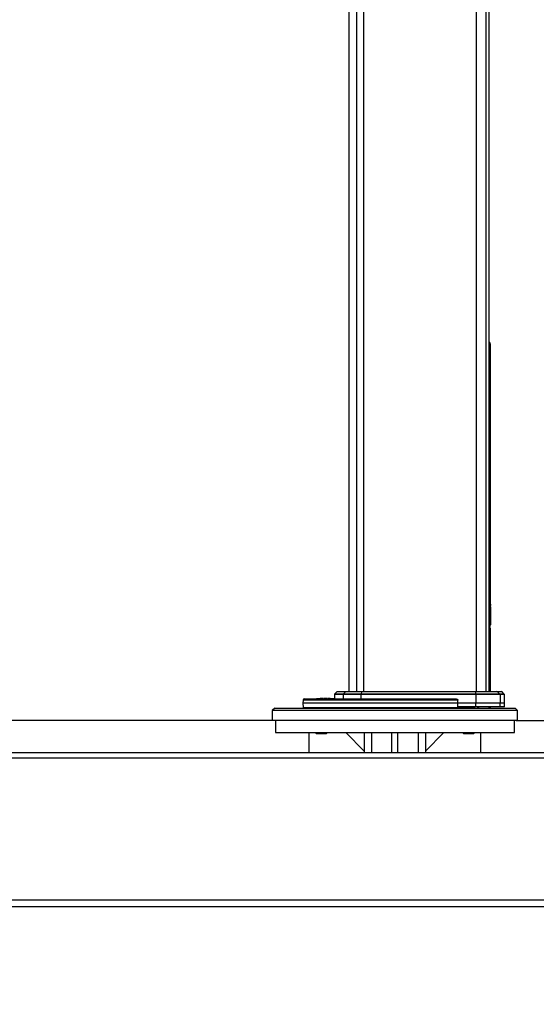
# Model space of a CAD drawing. Header units: millimetres. Extents: x 1684 to 18395, y 701 to 16538.
# Tile 2 of 61: x 2526 to 3369, y 1045 to 2652. Entities that reach past the tile are written whole.
import ezdxf

# ---------------------------------------------------------------- set-up
doc = ezdxf.new("R2010")
doc.units = ezdxf.units.MM
doc.header["$LTSCALE"] = 2
doc.layers.add('COMPONENT_GEOMETRY', color=7, linetype='Continuous')
doc.styles.add('SLDTEXTSTYLE0', font='TXT', dxfattribs={"width": 0.75})
doc.dimstyles.new('SLDDIMSTYLE0', dxfattribs={"dimtxt": 100, "dimasz": 6.604, "dimexe": 0, "dimexo": 0.0625, "dimgap": 25, "dimtad": 0, "dimtih": 1, "dimtoh": 1, "dimdec": 0, "dimrnd": 1e-09, "dimzin": 12, "dimdsep": 46, "dimtxsty": 'SLDTEXTSTYLE0', "dimsah": 1, "dimcen": 0.09, "dimadec": 0, "dimazin": 3, "dimtfac": 1, "dimtdec": 3, "dimtofl": 0, "dimtmove": 0, "dimatfit": 3, "dimfxl": 1, "dimfrac": 2, "dimtolj": 1, "dimtzin": 12, "dimarcsym": 0})
doc.dimstyles.new('SLDDIMSTYLE1', dxfattribs={"dimtxt": 100, "dimasz": 6.604, "dimexe": 0, "dimexo": 0.0625, "dimgap": 25, "dimtad": 0, "dimtih": 1, "dimtoh": 1, "dimdec": 1, "dimrnd": 1e-09, "dimzin": 12, "dimdsep": 46, "dimtxsty": 'SLDTEXTSTYLE0', "dimsah": 1, "dimcen": 0.09, "dimadec": 0, "dimazin": 3, "dimtfac": 1, "dimtdec": 1, "dimtofl": 0, "dimtmove": 0, "dimatfit": 3, "dimfxl": 1, "dimfrac": 2, "dimtolj": 1, "dimtzin": 12, "dimarcsym": 0})

# ---------------------------------------------------------------- blocks, each defined once
blk = doc.blocks.new('_D')
at = {"layer": 'COMPONENT_GEOMETRY', "color": 7}
for p, q in [((3340.9, 1508.3), (4546.3, 1508.3)), ((4539.9, 1508.3), (4539.9, 1441)), ((4410.6, 1420.6), (4380.1, 1420.6)), ((4380.1, 1420.6), (4380.1, 1261.9)), ((4669.2, 1420.6), (4699.7, 1420.6)), ((4699.7, 1420.6), (4699.7, 1261.9)), ((4380.1, 1261.9), (4410.6, 1261.9)), ((4699.7, 1261.9), (4669.2, 1261.9)), ((4539.9, 1045), (4539.9, 1112.3)), ((4163.6, 1045), (4546.3, 1045))]:
    blk.add_line(p, q, dxfattribs=at)
for points in [[(4539.9, 1508.3), (4538.9, 1501.7), (4540.9, 1501.7)], [(4539.9, 1045), (4540.9, 1051.6), (4538.9, 1051.6)]]:
    blk.add_solid(points, dxfattribs=at)
at = {"layer": 'COMPONENT_GEOMETRY', "color": 7, "char_height": 100, "attachment_point": 1, "style": 'SLDTEXTSTYLE0'}
for s, insert in [('9.12', (4410.6, 1390.8)), ('232', (4429.1, 1241.2))]:
    blk.add_mtext(s, dxfattribs=dict(at, insert=insert))
blk = doc.blocks.new('_D_1')
at = {"layer": 'COMPONENT_GEOMETRY', "color": 7}
for p, q in [((3050.9, 7323.7), (1907.7, 7323.7)), ((1914.1, 7323.7), (1914.1, 4580.4)), ((1714, 4560), (1683.6, 4560)), ((1683.6, 4560), (1683.6, 4401.3)), ((2114.2, 4560), (2144.6, 4560)), ((2144.6, 4560), (2144.6, 4401.3)), ((1683.6, 4401.3), (1714, 4401.3)), ((2144.6, 4401.3), (2114.2, 4401.3)), ((1914.1, 1508.3), (1914.1, 4251.7)), ((2940.8, 1508.3), (1907.7, 1508.3))]:
    blk.add_line(p, q, dxfattribs=at)
for points in [[(1914.1, 7323.7), (1913.1, 7317.1), (1915.1, 7317.1)], [(1914.1, 1508.3), (1915.1, 1514.9), (1913.1, 1514.9)]]:
    blk.add_solid(points, dxfattribs=at)
at = {"layer": 'COMPONENT_GEOMETRY', "color": 7, "char_height": 100, "attachment_point": 1, "style": 'SLDTEXTSTYLE0'}
for s, insert in [('9\'6.48"', (1714, 4530.2)), ('2908', (1766.3, 4380.6))]:
    blk.add_mtext(s, dxfattribs=dict(at, insert=insert))
blk = doc.blocks.new('_D_2')
at = {"layer": 'COMPONENT_GEOMETRY', "color": 7}
for p, q in [((7817.2, 5970.3), (7817.2, 3903.6)), ((7617.1, 3883.3), (7586.6, 3883.3)), ((7586.6, 3883.3), (7586.6, 3724.6)), ((8017.2, 3883.3), (8047.7, 3883.3)), ((8047.7, 3883.3), (8047.7, 3724.6)), ((7586.6, 3724.6), (7617.1, 3724.6)), ((8047.7, 3724.6), (8017.2, 3724.6)), ((7817.2, 1508.3), (7817.2, 3574.9)), ((3335.9, 1508.3), (7823.5, 1508.3))]:
    blk.add_line(p, q, dxfattribs=at)
for points in [[(7817.2, 5970.3), (7816.2, 5963.7), (7818.2, 5963.7)], [(7817.2, 1508.3), (7818.2, 1514.9), (7816.2, 1514.9)]]:
    blk.add_solid(points, dxfattribs=at)
at = {"layer": 'COMPONENT_GEOMETRY', "color": 7, "char_height": 100, "attachment_point": 1, "style": 'SLDTEXTSTYLE0'}
for s, insert in [('7\'3.83"', (7617.1, 3853.5)), ('2231', (7669.4, 3703.8))]:
    blk.add_mtext(s, dxfattribs=dict(at, insert=insert))
blk = doc.blocks.new('_D_3')
at = {"layer": 'COMPONENT_GEOMETRY', "color": 7}
for p, q in [((2935.8, 1508.3), (1979.7, 1508.3)), ((1986.1, 1508.3), (1986.1, 1489.5)), ((1856.8, 1469.2), (1826.3, 1469.2)), ((1826.3, 1469.2), (1826.3, 1310.4)), ((2115.4, 1469.2), (2145.9, 1469.2)), ((2145.9, 1469.2), (2145.9, 1310.4)), ((1826.3, 1310.4), (1856.8, 1310.4)), ((2145.9, 1310.4), (2115.4, 1310.4)), ((1986.1, 1142), (1986.1, 1160.8)), ((2201.4, 1142), (1979.7, 1142))]:
    blk.add_line(p, q, dxfattribs=at)
for points in [[(1986.1, 1508.3), (1985.1, 1501.7), (1987.1, 1501.7)], [(1986.1, 1142), (1987.1, 1148.6), (1985.1, 1148.6)]]:
    blk.add_solid(points, dxfattribs=at)
at = {"layer": 'COMPONENT_GEOMETRY', "color": 7, "char_height": 100, "attachment_point": 1, "style": 'SLDTEXTSTYLE0'}
for s, insert in [('7.21', (1856.8, 1439.3)), ('183.1', (1819.8, 1289.7))]:
    blk.add_mtext(s, dxfattribs=dict(at, insert=insert))

msp = doc.modelspace()

# ---------------------------------------------------------------- linework, layer by layer
at = {"color": 7, "linetype": 'Continuous', "lineweight": 25}
for p, q in [((3063.37, 7303.27), (3063.37, 1555.27)), ((3292.33, 1555.27), (3292.33, 5775.06)), ((3293.95, 2120.35), (3293.95, 1711.28)), ((3294.37, 1697.01), (3294.37, 2119.93)), ((3293.77, 1698.11), (3293.77, 1695.54)), ((3294.34, 1694.41), (3294.37, 1695.57)), ((3294.37, 1693.6), (3294.37, 1693.71)), ((3294.37, 1680.49), (3294.37, 1693.6)), ((3294.14, 1683.59), (3294.16, 1685.89)), ((3294.3, 1683.45), (3294.14, 1683.59)), ((3294.14, 1682.79), (3294.3, 1683.45)), ((3294.14, 1680.37), (3294.14, 1682.79)), ((3294.14, 1679.38), (3294.31, 1682.5)), ((3294.16, 1676.71), (3294.14, 1679.38)), ((3294.16, 1685.89), (3294.29, 1684.81)), ((3294.32, 1681.74), (3294.16, 1676.71)), ((3294.29, 1684.81), (3294.17, 1686.63)), ((3294.17, 1684.81), (3294.29, 1684.81)), ((3294.17, 1683.45), (3294.3, 1683.45)), ((3294.17, 1682.79), (3294.37, 1682.79)), ((3294.31, 1682.5), (3294.17, 1680.76)), ((3294.17, 1682.5), (3294.31, 1682.5)), ((3294.18, 1675.77), (3294.32, 1681.74)), ((3294.22, 1673.09), (3294.18, 1675.77)), ((3294.24, 1683.39), (3294.37, 1683.39)), ((3294.3, 1669.91), (3294.24, 1672.17)), ((3294.37, 1679.87), (3294.37, 1677.36)), ((3294.37, 1678.11), (3294.37, 1679.87)), ((3294.37, 1677.36), (3294.37, 1678.11)), ((3293.83, 1658.78), (3293.76, 1659.31)), ((3293.78, 1659.11), (3293.76, 1659.31)), ((3293.97, 1669.25), (3293.77, 1669.25)), ((3293.97, 1667.96), (3293.77, 1667.96)), ((3293.97, 1667.72), (3293.77, 1667.72)), ((3293.97, 1669.25), (3293.97, 1667.96)), ((3293.97, 1667.72), (3293.97, 1667.64)), ((3294.36, 1667.96), (3294.32, 1669.25)), ((3294.36, 1667.77), (3294.37, 1667.72)), ((3294.37, 1664.27), (3294.37, 1667.77)), ((3294.37, 1555.27), (3294.37, 1654.94)), ((2990.54, 1543.27), (3238.45, 1543.27)), ((3009.71, 1543.84), (3009.71, 1543.27)), ((3009.71, 1543.77), (3009.74, 1543.77)), ((3010.43, 1543.84), (3010.43, 1543.27)), ((3013.77, 1543.84), (3013.77, 1543.27)), ((3016.2, 1543.77), (3016.2, 1543.27)), ((3019.29, 1543.77), (3016.2, 1543.77)), ((3019.23, 1543.84), (3019.23, 1543.77)), ((3019.25, 1543.84), (3019.25, 1543.77)), ((3019.25, 1543.84), (3019.25, 1543.77)), ((3019.26, 1543.84), (3019.26, 1543.27)), ((3019.28, 1543.84), (3019.28, 1543.27)), ((3020.62, 1543.77), (3020.62, 1543.27)), ((3020.95, 1543.27), (3020.95, 1543.84)), ((3027.16, 1543.84), (3027.16, 1543.27)), ((3027.25, 1543.77), (3027.25, 1543.27)), ((3028.61, 1543.27), (3028.61, 1543.84)), ((3028.62, 1543.27), (3028.62, 1543.77)), ((3028.84, 1543.77), (3028.84, 1543.27)), ((3028.85, 1543.77), (3028.85, 1543.27)), ((3028.99, 1543.27), (3028.99, 1543.84)), ((3029.04, 1543.77), (3029.04, 1543.84)), ((3029.05, 1543.77), (3029.05, 1543.84)), ((3032.54, 1543.77), (3029.34, 1543.77)), ((3032.54, 1543.77), (3032.54, 1543.27)), ((3039.86, 1550.34), (3039.61, 1543.27)), ((3043.45, 1554.69), (3040.44, 1551.69)), ((3044.86, 1555.27), (3058.76, 1555.27)), ((3054.18, 1550.34), (3053.96, 1543.27)), ((3082.96, 1550.34), (3054.18, 1550.34)), ((3057.46, 1554.69), (3054.72, 1551.69)), ((3054.72, 1551.69), (3083.07, 1551.69)), ((3083.63, 1554.69), (3057.46, 1554.69)), ((3058.76, 1555.27), (3083.89, 1555.27)), ((3082.96, 1550.34), (3082.92, 1543.27)), ((3270.45, 1550.34), (3082.96, 1550.34)), ((3083.63, 1554.69), (3083.07, 1551.69)), ((3083.07, 1551.69), (3270.46, 1551.69)), ((3270.5, 1554.69), (3083.63, 1554.69)), ((3083.89, 1555.27), (3270.52, 1555.27)), ((3270.45, 1550.34), (3270.45, 1536.27)), ((3309.8, 1550.34), (3270.45, 1550.34)), ((3270.46, 1551.69), (3270.5, 1554.69)), ((3270.46, 1551.69), (3309.22, 1551.69)), ((3306.27, 1554.69), (3270.5, 1554.69)), ((3270.52, 1555.27), (3304.88, 1555.27)), ((3304.88, 1555.27), (3311.88, 1555.27)), ((3309.22, 1551.69), (3306.27, 1554.69)), ((3309.8, 1550.34), (3310.28, 1536.27)), ((3316.29, 1551.69), (3313.29, 1554.69)), ((3317.37, 1536.27), (3316.88, 1550.34)), ((2942.37, 1528.27), (2938.37, 1524.27)), ((2942.37, 1528.27), (3334.37, 1528.27)), ((2988.55, 1541.34), (2988.37, 1536.27)), ((2988.37, 1536.27), (2988.61, 1529.24)), ((3241.25, 1536.27), (2988.37, 1536.27)), ((3270.45, 1530.27), (3240.96, 1530.27)), ((3241.25, 1536.27), (3241.19, 1541.34)), ((3270.45, 1536.27), (3241.25, 1536.27)), ((3262.18, 1529.24), (3266, 1530.27)), ((3310.28, 1536.27), (3270.45, 1536.27)), ((3270.45, 1530.27), (3270.45, 1536.27)), ((3310.28, 1530.27), (3270.45, 1530.27)), ((3272.97, 1530.27), (3272.97, 1528.27)), ((3294.37, 1528.27), (3294.37, 1530.27)), ((3310.28, 1530.27), (3310.28, 1536.27)), ((3317.37, 1536.27), (3310.28, 1536.27)), ((3317.37, 1530.27), (3310.28, 1530.27)), ((3317.37, 1530.27), (3317.37, 1536.27)), ((3338.37, 1524.27), (3334.37, 1528.27)), ((2938.37, 1524.27), (2938.37, 1508.27)), ((3338.37, 1524.27), (2938.37, 1524.27)), ((3338.37, 1508.27), (3338.37, 1524.27)), ((3338.37, 1508.27), (2938.37, 1508.27)), ((2943.37, 1508.27), (2943.37, 1488.27)), ((3333.37, 1488.27), (3333.37, 1508.27)), ((2943.37, 1488.27), (3333.37, 1488.27)), ((2998.37, 1455.27), (2998.37, 1488.27)), ((3008.22, 1488.27), (3009.82, 1486.67)), ((3009.82, 1486.67), (3026.5, 1486.67)), ((3026.5, 1486.67), (3028.1, 1488.27)), ((3058.37, 1488.27), (3088.37, 1458.27)), ((3088.37, 1488.27), (3088.37, 1455.27)), ((3133.37, 1455.27), (3133.37, 1488.27)), ((3143.37, 1455.27), (3143.37, 1488.27)), ((3188.37, 1488.27), (3188.37, 1455.27)), ((3218.37, 1488.27), (3188.37, 1458.27)), ((3248.63, 1488.27), (3250.23, 1486.67)), ((3250.23, 1486.67), (3266.92, 1486.67)), ((3266.92, 1486.67), (3268.52, 1488.27)), ((3278.37, 1455.27), (3278.37, 1488.27)), ((2241.2, 1447.27), (4035.54, 1447.27)), ((4034.37, 1455.27), (2242.37, 1455.27)), ((2236, 1215.27), (4040.74, 1215.27)), ((3993.87, 1204.27), (2282.87, 1204.27))]:
    msp.add_line(p, q, dxfattribs=at)
at = {"color": 8, "linetype": 'Continuous', "lineweight": 25}
for p, q in [((3075.68, 7303.27), (3075.68, 1555.27)), ((3087.34, 7303.27), (3087.34, 1555.27)), ((3270.75, 7303.27), (3270.75, 1555.27)), ((3286.68, 7303.27), (3286.68, 1555.27)), ((3292.32, 1555.27), (3292.32, 5775.07)), ((3292.33, 2120.35), (3293.95, 2120.35)), ((3294.36, 2119.93), (3293.95, 2120.35)), ((3292.33, 1711.28), (3293.95, 1711.28)), ((3293.78, 1658.98), (3292.33, 1658.98)), ((3293.78, 1658.98), (3293.76, 1659.24)), ((3293.78, 1658.98), (3293.78, 1555.27)), ((3054.18, 1550.34), (3039.86, 1550.34)), ((3040.44, 1551.69), (3054.72, 1551.69)), ((3057.46, 1554.69), (3043.45, 1554.69)), ((3313.29, 1554.69), (3306.27, 1554.69)), ((3309.22, 1551.69), (3316.29, 1551.69)), ((3316.88, 1550.34), (3309.8, 1550.34)), ((3241.19, 1541.34), (2988.55, 1541.34)), ((2988.61, 1529.24), (3262.18, 1529.24)), ((3268.97, 1528.27), (3268.97, 1530.27)), ((3274.72, 1530.27), (3274.72, 1528.27)), ((3292.04, 1528.27), (3292.04, 1530.27)), ((3293.78, 1530.27), (3293.78, 1528.27)), ((3100.37, 1488.27), (3100.37, 1455.27)), ((3176.37, 1488.27), (3176.37, 1455.27))]:
    msp.add_line(p, q, dxfattribs=at)
at = {"color": 7, "linetype": 'Continuous', "lineweight": 25, "flags": 128}
for points in [[(3083.63, 1554.69), (3083.66, 1554.82), (3083.69, 1554.94), (3083.72, 1555.04), (3083.75, 1555.12), (3083.79, 1555.19), (3083.82, 1555.24), (3083.86, 1555.26), (3083.89, 1555.27)], [(3240.96, 1530.27), (3241.11, 1533.28), (3241.25, 1536.27)]]:
    msp.add_lwpolyline(points, dxfattribs=at)
at = {"color": 8, "linetype": 'Continuous', "lineweight": 25}
for centre, radius, start, end in [((3292.36, 1682.85), 12.94, 269.87691, 277.18921), ((3289.45, 1667.3), 4.61, 308.58415, 358.47511), ((3261.31, 1529.13), 0.875, 289.62176, 7.11891)]:
    msp.add_arc(centre, radius, start, end, dxfattribs=at)
at = {"color": 7, "linetype": 'Continuous', "lineweight": 25}
for centre, radius, start, end in [((3291.78, 1658.98), 2, 7.62744, 74.0335), ((3289.37, 1664.27), 5, 312.83776, 0.03219), ((2990.54, 1541.27), 2, 90, 178), ((3041.86, 1550.27), 2, 135, 178), ((3044.86, 1553.27), 2, 90, 135), ((3056.27, 1550.29), 2.09, 138.08224, 178.54613), ((3058.77, 1553.52), 1.75, 90.50467, 138.22789), ((3090.97, 1550.37), 8.01, 170.54221, 180.20683), ((3387.7, 1550.37), 117.25, 179.35885, 180.01584), ((3277.4, 1554.77), 6.9, 175.83178, 180.69733), ((3304.88, 1553.32), 1.95, 44.39857, 89.9144), ((3307.78, 1550.28), 2.02, 1.88767, 44.41002), ((3311.88, 1553.27), 2, 45, 90), ((3314.88, 1550.27), 2, 2, 45), ((2989.61, 1529.27), 1, 182, 270), ((3261.26, 1529.19), 0.919, 275.69769, 3.16677), ((3261.35, 1529.27), 1, 270, 284.57506)]:
    msp.add_arc(centre, radius, start, end, dxfattribs=at)
for points, knots in [([(3294.34, 2119.93), (3294.34, 2120.31), (3294.34, 2121.19), (3294.07, 2122.46), (3293.68, 2123.63), (3293.28, 2124.49), (3292.94, 2125.11), (3292.63, 2125.59), (3292.43, 2125.86), (3292.34, 2125.98), (3292.33, 2125.99)], [0, 0, 0, 0, 0.11511935, 0.26686328, 0.39766472, 0.51192289, 0.62529238, 0.77183346, 0.97755695, 1, 1, 1, 1]), ([(3292.33, 2125.56), (3292.64, 2125.13), (3293.71, 2123.61), (3293.85, 2121.71), (3293.95, 2120.35)], [0, 0, 0, 0, 0.2844085, 1, 1, 1, 1]), ([(3293.95, 1711.28), (3293.95, 1706.19), (3293.96, 1692.43), (3293.97, 1678.67), (3293.98, 1670)], [0, 0, 0, 0, 0.3702147, 1, 1, 1, 1]), ([(3294.17, 1686.63), (3294.19, 1688.01), (3294.23, 1690.78), (3294.3, 1693.24), (3294.33, 1694.14), (3294.34, 1694.41)], [0, 0, 0, 0, 0.4088162, 0.8176294, 1, 1, 1, 1]), ([(3294.25, 1698.11), (3294.28, 1697.53), (3294.34, 1696.38), (3294.37, 1696.41), (3294.37, 1696.92), (3294.37, 1697.01)], [0, 0, 0, 0, 0.4517105, 0.9034289, 1, 1, 1, 1]), ([(3294.37, 1695.57), (3294.36, 1695.61), (3294.34, 1695.69), (3294.28, 1697.3), (3294.25, 1698.11)], [0, 0, 0, 0, 0.4994679, 1, 1, 1, 1]), ([(3294.37, 1693.71), (3294.36, 1693.63), (3294.36, 1693.49), (3294.33, 1692.33), (3294.31, 1690.64), (3294.29, 1688.52), (3294.29, 1686.23), (3294.3, 1684.04), (3294.32, 1682.17), (3294.35, 1680.88), (3294.37, 1680.23), (3294.37, 1680.41), (3294.37, 1680.49)], [0, 0, 0, 0, 0.1013164, 0.2026324, 0.303959, 0.4052888, 0.5066036, 0.6079049, 0.7092132, 0.8105391, 0.9118691, 1, 1, 1, 1]), ([(3294.33, 1696.52), (3294.33, 1696.46), (3294.32, 1696.27), (3294.32, 1695.94), (3294.32, 1695.72)], [0, 0, 0, 0, 0.339083, 1, 1, 1, 1]), ([(3294.33, 1681.05), (3294.32, 1679.63), (3294.3, 1676.74), (3294.25, 1674.32), (3294.22, 1673.09)], [0, 0, 0, 0, 0.4921251, 1, 1, 1, 1]), ([(3294.24, 1672.17), (3294.26, 1673.53), (3294.31, 1676.3), (3294.32, 1679.45), (3294.33, 1681.05)], [0, 0, 0, 0, 0.4929619, 1, 1, 1, 1]), ([(3294.34, 1680.47), (3294.34, 1678.68), (3294.33, 1675.05), (3294.31, 1671.63), (3294.3, 1669.91)], [0, 0, 0, 0, 0.49540761, 1, 1, 1, 1]), ([(3294.32, 1669.25), (3294.33, 1671.04), (3294.34, 1674.69), (3294.34, 1678.52), (3294.34, 1680.47)], [0, 0, 0, 0, 0.4907636, 1, 1, 1, 1]), ([(3294.36, 1679.87), (3294.36, 1678.25), (3294.36, 1674.96), (3294.36, 1670.94), (3294.36, 1668.61), (3294.36, 1667.96)], [0, 0, 0, 0, 0.4109164, 0.8337494, 1, 1, 1, 1]), ([(3294.37, 1667.72), (3294.37, 1669.35), (3294.37, 1672.66), (3294.36, 1676.74), (3294.36, 1679.1), (3294.36, 1679.87)], [0, 0, 0, 0, 0.3954651, 0.8023983, 1, 1, 1, 1]), ([(3294.34, 1655.1), (3294.34, 1655.1), (3294.34, 1655.08), (3294.34, 1655.07), (3294.35, 1655.05), (3294.34, 1655.11), (3294.3, 1655.36), (3294.18, 1656.25), (3294.04, 1657.21), (3293.93, 1658.01), (3293.92, 1658.08)], [0, 0, 0, 0, 0.0017907, 0.0087269, 0.0281673, 0.1094334, 0.3280469, 0.6450155, 0.9658642, 1, 1, 1, 1]), ([(3293.98, 1670), (3293.98, 1669.74), (3293.98, 1669.15), (3294, 1668.38), (3294.03, 1667.64), (3294.05, 1667.35), (3294.07, 1667.18)], [0, 0, 0, 0, 0.2084648, 0.4851414, 0.6864177, 1, 1, 1, 1]), ([(3294.07, 1667.18), (3294.09, 1666.98), (3294.19, 1665.97), (3294.33, 1664.62), (3294.36, 1664.39), (3294.37, 1664.27)], [0, 0, 0, 0, 0.1074284, 0.5476641, 1, 1, 1, 1]), ([(3294.36, 1654.94), (3294.36, 1654.94), (3294.36, 1654.95), (3294.36, 1654.97), (3294.35, 1654.99), (3294.35, 1655.02), (3294.35, 1655.04), (3294.34, 1655.11), (3294.3, 1655.4), (3294.2, 1656.06), (3294.17, 1656.32)], [0, 0, 0, 0, 0.0002792, 0.0043215, 0.0099491, 0.0207818, 0.0514383, 0.1862873, 0.6753203, 1, 1, 1, 1]), ([(3010.44, 1543.77), (3010.44, 1543.77), (3010.45, 1543.77), (3010.67, 1543.77), (3010.94, 1543.77), (3011.39, 1543.77), (3011.86, 1543.77), (3012.24, 1543.77), (3012.4, 1543.77), (3012.56, 1543.77), (3012.69, 1543.77), (3013.02, 1543.77), (3013.37, 1543.77), (3013.68, 1543.77), (3013.77, 1543.77)], [0, 0, 0, 0, 0.0147637, 0.1016956, 0.2181848, 0.4352749, 0.5991842, 0.6932453, 0.7617712, 0.777653, 0.7927305, 0.8255165, 0.94997, 1, 1, 1, 1]), ([(3013.77, 1543.77), (3013.77, 1543.77), (3013.77, 1543.77), (3013.82, 1543.77), (3014.08, 1543.77), (3014.54, 1543.77), (3015.17, 1543.77), (3015.58, 1543.77), (3015.85, 1543.77)], [0, 0, 0, 0, 0.00851384, 0.04996196, 0.09843143, 0.46479572, 0.64353395, 1, 1, 1, 1]), ([(3020.62, 1543.77), (3020.61, 1543.77), (3020.59, 1543.77), (3020.56, 1543.77), (3020.54, 1543.77), (3020.52, 1543.77), (3020.5, 1543.77), (3020.43, 1543.77), (3020.32, 1543.77), (3020.21, 1543.77), (3020.14, 1543.77), (3020.11, 1543.77), (3020.1, 1543.77), (3020.09, 1543.77), (3020.09, 1543.77), (3020.09, 1543.77), (3020.09, 1543.77), (3020.09, 1543.77), (3019.89, 1543.77), (3019.56, 1543.77), (3019.3, 1543.77), (3019.3, 1543.77), (3019.3, 1543.77)], [0, 0, 0, 0, 0.0115048, 0.0191517, 0.0250626, 0.0304442, 0.0377864, 0.0553777, 0.1115164, 0.1689785, 0.1942715, 0.2054006, 0.2102972, 0.2124517, 0.2133996, 0.2138167, 0.2140002, 0.2140809, 0.2141444, 0.5028086, 0.7979911, 1, 1, 1, 1]), ([(3020.95, 1543.77), (3020.95, 1543.77), (3020.95, 1543.77), (3020.93, 1543.77), (3020.86, 1543.77), (3020.77, 1543.77), (3020.67, 1543.77), (3020.62, 1543.77)], [0, 0, 0, 0, 0.0496073, 0.1896545, 0.3530415, 0.7056288, 1, 1, 1, 1]), ([(3026.78, 1543.77), (3026.76, 1543.77), (3026.53, 1543.77), (3025.37, 1543.77), (3023.71, 1543.77), (3022.25, 1543.77), (3021.86, 1543.77), (3021.86, 1543.77)], [0, 0, 0, 0, 0.0171769, 0.1882738, 0.7232528, 0.9978389, 1, 1, 1, 1]), ([(3026.78, 1543.77), (3026.64, 1543.77), (3026.3, 1543.77), (3025.66, 1543.77), (3025.09, 1543.77), (3024.67, 1543.77), (3024.46, 1543.77), (3024.35, 1543.77), (3024.3, 1543.77), (3024.28, 1543.77), (3024.27, 1543.77), (3024.27, 1543.77)], [0, 0, 0, 0, 0.1594836, 0.3818157, 0.6093722, 0.6990581, 0.7781648, 0.8047215, 0.8321272, 0.867302, 1, 1, 1, 1]), ([(3028.6, 1543.77), (3028.59, 1543.77), (3028.58, 1543.77), (3028.31, 1543.77), (3027.92, 1543.77), (3027.76, 1543.77), (3027.61, 1543.77), (3027.56, 1543.77), (3027.55, 1543.77), (3027.54, 1543.77), (3027.53, 1543.77), (3027.52, 1543.77), (3027.51, 1543.77), (3027.42, 1543.77), (3027.33, 1543.77), (3027.25, 1543.77)], [0, 0, 0, 0, 0.20666949, 0.59803304, 0.7255834, 0.84000967, 0.88256575, 0.88765777, 0.8913435, 0.89412741, 0.89636272, 0.89903911, 0.90254254, 0.91553663, 1, 1, 1, 1]), ([(3033.06, 1543.77), (3033.2, 1543.77), (3033.83, 1543.77), (3034.71, 1543.77), (3035.52, 1543.77), (3035.87, 1543.77), (3035.98, 1543.77), (3036.04, 1543.77), (3036.08, 1543.77), (3036.09, 1543.77), (3036.13, 1543.77), (3036.19, 1543.77), (3036.28, 1543.77), (3036.45, 1543.77), (3036.68, 1543.77), (3036.91, 1543.77), (3037.05, 1543.77), (3037.11, 1543.77), (3037.14, 1543.77), (3037.15, 1543.77), (3037.15, 1543.77), (3037.16, 1543.77), (3037.16, 1543.77), (3037.16, 1543.77), (3037.58, 1543.77), (3038.41, 1543.77), (3039.26, 1543.77), (3039.59, 1543.77), (3039.63, 1543.77)], [0, 0, 0, 0, 0.0672539, 0.3052382, 0.4474788, 0.4787756, 0.4923983, 0.5029761, 0.5064418, 0.5103812, 0.5137368, 0.5222358, 0.5328494, 0.5478456, 0.5888302, 0.6218611, 0.6363958, 0.6427914, 0.6456055, 0.6468438, 0.6473886, 0.6476283, 0.6477338, 0.6477802, 0.6478167, 0.8120801, 0.9750558, 1, 1, 1, 1]), ([(3238.45, 1543.27), (3238.87, 1543.24), (3239.59, 1543.17), (3240.43, 1542.73), (3240.92, 1542.23), (3241.15, 1541.76), (3241.18, 1541.46), (3241.19, 1541.34)], [0, 0, 0, 0, 0.3457648, 0.5808804, 0.7587515, 0.9025013, 1, 1, 1, 1]), ([(3267.55, 1530.04), (3266.66, 1529.77), (3264.7, 1529.18), (3262.54, 1528.6), (3261.36, 1528.29)], [0, 0, 0, 0, 0.4509868, 1, 1, 1, 1])]:
    msp.add_open_spline(points, degree=3, knots=knots, dxfattribs=at)
at = {"color": 8, "linetype": 'Continuous', "lineweight": 25}
msp.add_open_spline([(3294.34, 1654.94), (3294.35, 1654.89), (3294.37, 1654.71), (3294.19, 1655.97), (3293.91, 1658.01), (3293.78, 1658.98)], degree=3, knots=[0, 0, 0, 0, 0.17004406, 0.60625166, 1, 1, 1, 1], dxfattribs=at)

# ---------------------------------------------------------------- dimensions: what is measured, and where the dimension line sits
at = {"layer": 'COMPONENT_GEOMETRY', "color": 7}
for base, p1, p2, dimstyle, picture, middle in [((1914.09, 1508.27), (3053.49, 7323.75), (2943.37, 1508.27), 'SLDDIMSTYLE0', '_D_1', (1914.09, 4416.01)), ((7817.17, 1508.27), (10062.07, 5970.28), (3333.37, 1508.27), 'SLDDIMSTYLE1', '_D_2', (7817.17, 3739.28)), ((1986.09, 1508.27), (2203.94, 1141.98), (2938.37, 1508.27), 'SLDDIMSTYLE1', '_D_3', (1986.09, 1325.13)), ((4539.91, 1508.27), (4161.03, 1044.96), (3338.37, 1508.27), 'SLDDIMSTYLE0', '_D', (4539.91, 1276.62))]:
    dim = msp.add_linear_dim(base=base, p1=p1, p2=p2, angle=90, dimstyle=dimstyle, dxfattribs=at)
    dim.commit()
    dim.dimension.update_dxf_attribs({"geometry": picture, "text_midpoint": middle, "dimtype": 160})

doc.saveas('drawing.dxf')
